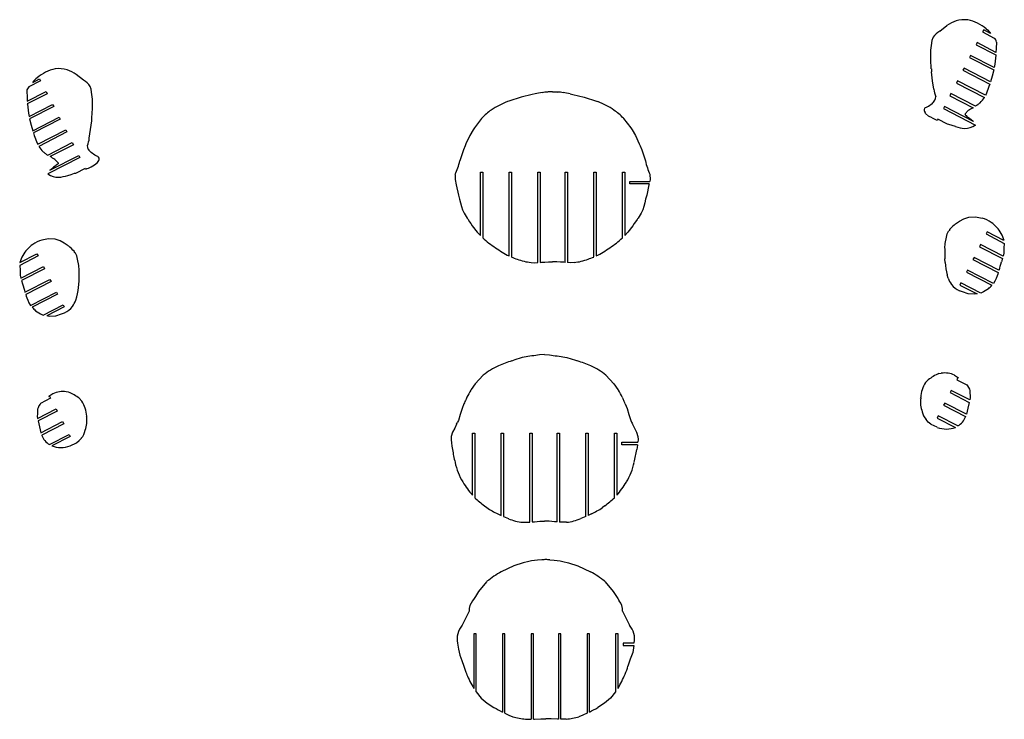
# Model space of a CAD drawing. Extents: x 1980 to 7619, y -7122 to 8570.
# Tile 8 of 12: x 1980 to 3629, y -3300 to -2129. Entities that reach past the tile are written whole.
import ezdxf

# ---------------------------------------------------------------- set-up
doc = ezdxf.new("R2010")
doc.units = 0

msp = doc.modelspace()

# ---------------------------------------------------------------- linework, layer by layer
at = {"color": 7, "linetype": 'Continuous'}
for p, q in [((3521.3, -2148.6), (3533.4, -2139.1)), ((3594.9, -2146.5), (3593, -2150)), ((3593, -2150), (3612.7, -2160.1)), ((3606.4, -2152.4), (3594.9, -2146.5)), ((3599.1, -2144.8), (3601, -2146.6)), ((3601, -2146.6), (3605.4, -2151.1)), ((3605.4, -2151.1), (3606.4, -2152.4)), ((3506.5, -2180.6), (3507.9, -2168.7)), ((3583.9, -2167.8), (3582.1, -2171.4)), ((3582.1, -2171.4), (3615.3, -2188.4)), ((3615.5, -2184.1), (3583.9, -2167.8)), ((3572.9, -2189.2), (3571.1, -2192.7)), ((3571.1, -2192.7), (3611.6, -2213.5)), ((3612.4, -2209.4), (3572.9, -2189.2)), ((3615.3, -2188.9), (3613.4, -2203.9)), ((3615.3, -2188.4), (3615.3, -2188.9)), ((3507.1, -2211.9), (3506.4, -2196.2)), ((3613.4, -2203.9), (3612.4, -2209.4)), ((2087.2, -2230.4), (2075.1, -2221)), ((3509.4, -2231.5), (3507.6, -2216.9)), ((3562, -2210.5), (3560.2, -2214.1)), ((3560.2, -2214.1), (3605, -2237.1)), ((3606.3, -2233.3), (3562, -2210.5)), ((3608.9, -2224.1), (3606.3, -2233.3)), ((3611.6, -2213.5), (3608.9, -2224.1)), ((2015.4, -2231.9), (1995.8, -2242)), ((2002.1, -2234.3), (2013.6, -2228.4)), ((2003.1, -2233), (2002.1, -2234.3)), ((2007.5, -2228.5), (2003.1, -2233)), ((2009.4, -2226.7), (2007.5, -2228.5)), ((2013.6, -2228.4), (2015.4, -2231.9)), ((3511.6, -2245.8), (3509.4, -2231.5)), ((3551, -2231.9), (3549.2, -2235.4)), ((3549.2, -2235.4), (3596.1, -2259.5)), ((3598, -2256), (3551, -2231.9)), ((3603.7, -2241.1), (3598.8, -2254.3)), ((3605, -2237.1), (3603.7, -2241.1)), ((1992.9, -2265.9), (2024.6, -2249.7)), ((2026.4, -2253.3), (1993.1, -2270.3)), ((2024.6, -2249.7), (2026.4, -2253.3)), ((2102, -2262.5), (2100.5, -2250.6)), ((2820.2, -2259), (2799.3, -2265.7)), ((2838.9, -2254.6), (2820.2, -2259)), ((2843.6, -2253.7), (2838.9, -2254.6)), ((2872.9, -2250.1), (2866.5, -2250.3)), ((2872.9, -2250.1), (2879.3, -2250.3)), ((2902.2, -2253.7), (2906.9, -2254.6)), ((2906.9, -2254.6), (2925.6, -2259)), ((2925.6, -2259), (2946.5, -2265.7)), ((3540.1, -2253.2), (3538.2, -2256.8)), ((3538.2, -2256.8), (3577, -2276.7)), ((3581.1, -2274.3), (3540.1, -2253.2)), ((3598.8, -2254.3), (3598, -2256)), ((1993.1, -2270.3), (1993.2, -2270.8)), ((1993.2, -2270.8), (1995.1, -2285.8)), ((1996, -2291.3), (2035.5, -2271.1)), ((2037.4, -2274.6), (1996.8, -2295.4)), ((2035.5, -2271.1), (2037.4, -2274.6)), ((2799.3, -2265.7), (2797.3, -2266.5)), ((2946.5, -2265.7), (2948.5, -2266.5)), ((3529.1, -2274.6), (3527.3, -2278.2)), ((3577.8, -2299.6), (3529.1, -2274.6)), ((1995.1, -2285.8), (1996, -2291.3)), ((2101.3, -2293.8), (2102, -2278.1)), ((3497.7, -2286.4), (3496.7, -2285)), ((3527.3, -2278.2), (3580.9, -2305.7)), ((3569.1, -2281.6), (3563.8, -2286.9)), ((1996.8, -2295.4), (1999.6, -2305.9)), ((1999.6, -2305.9), (2002.2, -2315.2)), ((2002.2, -2315.2), (2046.5, -2292.4)), ((2048.3, -2296), (2003.4, -2319)), ((2046.5, -2292.4), (2048.3, -2296)), ((2099, -2313.3), (2100.9, -2298.8)), ((2753.9, -2294.7), (2741.8, -2310.5)), ((2754.4, -2294.2), (2753.9, -2294.7)), ((2991.4, -2294.2), (2991.9, -2294.7)), ((2991.9, -2294.7), (3004, -2310.5)), ((3518.2, -2295.9), (3517.3, -2297.6)), ((3534.3, -2304.2), (3518.2, -2295.9)), ((3536.3, -2304.7), (3534.3, -2304.2)), ((3568.4, -2292.4), (3571.4, -2294.4)), ((2003.4, -2319), (2004.8, -2323)), ((2004.8, -2323), (2009.7, -2336.2)), ((2010.5, -2337.9), (2057.4, -2313.8)), ((2059.3, -2317.3), (2012.4, -2341.4)), ((2057.4, -2313.8), (2059.3, -2317.3)), ((2096.8, -2327.6), (2099, -2313.3)), ((2734.3, -2323.3), (2727.8, -2337.1)), ((2739.6, -2313.7), (2734.3, -2323.3)), ((2741.8, -2310.5), (2739.6, -2313.7)), ((3004, -2310.5), (3006.2, -2313.7)), ((3006.2, -2313.7), (3011.5, -2323.3)), ((3011.5, -2323.3), (3018, -2337.1)), ((2009.7, -2336.2), (2010.5, -2337.9)), ((2027.4, -2356.2), (2068.4, -2335.1)), ((2070.2, -2338.7), (2031.5, -2358.5)), ((2068.4, -2335.1), (2070.2, -2338.7)), ((2727.8, -2337.1), (2726.2, -2340.7)), ((3018, -2337.1), (3019.5, -2340.7)), ((2030.7, -2381.4), (2079.4, -2356.5)), ((2079.4, -2356.5), (2081.2, -2360)), ((2081.2, -2360), (2027.6, -2387.5)), ((2040, -2374.3), (2037.1, -2376.2)), ((2039.4, -2363.5), (2044.7, -2368.8)), ((2110.8, -2368.3), (2111.8, -2366.9)), ((2072.2, -2386.5), (2074.1, -2386.1)), ((2074.1, -2386.1), (2090.3, -2377.8)), ((2090.3, -2377.8), (2091.1, -2379.4)), ((2752, -2384.8), (2756, -2384.8)), ((2752, -2490.6), (2752, -2384.8)), ((2756, -2384.8), (2756, -2494.6)), ((2800, -2384.8), (2804, -2384.8)), ((2800, -2524.8), (2800, -2384.8)), ((2804, -2384.8), (2804, -2526.6)), ((2848, -2384.8), (2852, -2384.8)), ((2848, -2536), (2848, -2384.8)), ((2852, -2384.8), (2852, -2535.7)), ((2893.8, -2384.8), (2897.8, -2384.8)), ((2893.8, -2535.7), (2893.8, -2384.8)), ((2897.8, -2384.8), (2897.8, -2536)), ((2941.8, -2384.8), (2945.8, -2384.8)), ((2941.8, -2526.6), (2941.8, -2384.8)), ((2945.8, -2384.8), (2945.8, -2524.8)), ((2989.8, -2494.6), (2989.8, -2384.8)), ((2989.8, -2384.8), (2993.8, -2384.8)), ((2993.8, -2384.8), (2993.8, -2490.6)), ((3002.3, -2400.1), (3035.6, -2400.1)), ((3002.3, -2404.1), (3002.3, -2400.1)), ((3034.7, -2404.1), (3002.3, -2404.1)), ((2715.2, -2423.1), (2717.2, -2429.8)), ((3030.5, -2423.1), (3028.6, -2429.8)), ((3561.8, -2462.8), (3570, -2460.2)), ((2738.4, -2474.5), (2746.8, -2484.9)), ((2746.8, -2484.9), (2752, -2490.6)), ((2999, -2484.9), (2993.8, -2490.6)), ((3007.4, -2474.5), (2999, -2484.9)), ((3600.6, -2484.5), (3598.8, -2488.1)), ((3598.8, -2488.1), (3629.4, -2503.8)), ((3628.9, -2499), (3600.6, -2484.5)), ((2047.9, -2499.6), (2039.7, -2497)), ((3529.9, -2512.1), (3530.3, -2503.9)), ((3589.7, -2505.9), (3587.8, -2509.4)), ((3627.3, -2525.2), (3589.7, -2505.9)), ((1980.8, -2535.8), (2009.1, -2521.3)), ((2009.1, -2521.3), (2011, -2524.8)), ((3587.8, -2509.4), (3626.3, -2529.1)), ((3628.4, -2520.1), (3627.3, -2525.2)), ((2011, -2524.8), (1980.3, -2540.6)), ((2852, -2535.7), (2854.3, -2535.5)), ((2854.3, -2535.5), (2859.9, -2535.2)), ((2859.9, -2535.2), (2866, -2534.9)), ((2866, -2534.9), (2872.9, -2534.7)), ((2879.8, -2534.9), (2872.9, -2534.7)), ((2885.9, -2535.2), (2879.8, -2534.9)), ((2891.5, -2535.5), (2885.9, -2535.2)), ((2893.8, -2535.7), (2891.5, -2535.5)), ((3530.4, -2535.7), (3529.9, -2529.7)), ((3578.7, -2527.2), (3576.9, -2530.8)), ((3576.9, -2530.8), (3619.3, -2552.6)), ((3620.5, -2548.7), (3578.7, -2527.2)), ((3626.3, -2529.1), (3624.7, -2534.9)), ((1982.5, -2561.9), (2020.1, -2542.6)), ((2021.9, -2546.2), (1983.5, -2565.9)), ((2020.1, -2542.6), (2021.9, -2546.2)), ((2079.8, -2548.9), (2079.5, -2540.7)), ((3567.8, -2548.6), (3565.9, -2552.1)), ((3565.9, -2552.1), (3608.5, -2574)), ((3611.3, -2570.9), (3567.8, -2548.6)), ((1981.4, -2556.9), (1982.5, -2561.9)), ((1983.5, -2565.9), (1985, -2571.6)), ((1989.2, -2585.5), (2031, -2564)), ((2032.9, -2567.5), (1990.4, -2589.3)), ((2031, -2564), (2032.9, -2567.5)), ((2079.4, -2572.5), (2079.9, -2566.5)), ((3535.3, -2562.1), (3533.8, -2556.5)), ((3556.8, -2569.9), (3555, -2573.5)), ((3590, -2586.9), (3556.8, -2569.9)), ((3617.5, -2558.3), (3615.9, -2562.4)), ((1998.5, -2607.7), (2042, -2585.3)), ((2043.8, -2588.9), (2001.3, -2610.7)), ((2042, -2585.3), (2043.8, -2588.9)), ((3559.4, -2585.1), (3554.4, -2583.2)), ((3555, -2573.5), (3583.9, -2588.3)), ((3582.1, -2588.5), (3579, -2588.8)), ((1992.3, -2595), (1993.9, -2599.1)), ((2074.4, -2598.9), (2076, -2593.3)), ((2019.8, -2623.7), (2053, -2606.7)), ((2054.8, -2610.2), (2025.9, -2625.1)), ((2050.4, -2621.9), (2055.4, -2620)), ((2053, -2606.7), (2054.8, -2610.2)), ((2027.6, -2625.2), (2030.8, -2625.6)), ((2822.1, -2695), (2807.9, -2699.2)), ((2838.3, -2692.3), (2822.1, -2695)), ((2841.7, -2691.8), (2838.3, -2692.3)), ((2851.1, -2690.4), (2841.7, -2691.8)), ((2859.5, -2689.6), (2851.1, -2690.4)), ((2859.5, -2689.6), (2867.8, -2690.4)), ((2867.8, -2690.4), (2877.2, -2691.8)), ((2877.2, -2691.8), (2880.7, -2692.3)), ((2880.7, -2692.3), (2896.9, -2695)), ((2896.9, -2695), (2911.1, -2699.2)), ((2756.7, -2724.6), (2743.4, -2738.7)), ((2962.2, -2724.6), (2975.5, -2738.7)), ((3497.5, -2736.9), (3501.8, -2732.1)), ((3519.7, -2721.8), (3523.9, -2721)), ((3551.5, -2728.5), (3549.7, -2732.1)), ((3549.7, -2732.1), (3566.5, -2740.7)), ((3552.7, -2729.1), (3551.5, -2728.5)), ((2062.2, -2752.8), (2058.1, -2752.1)), ((2736.6, -2748.3), (2735.8, -2749.6)), ((2743.4, -2738.7), (2736.6, -2748.3)), ((2975.5, -2738.7), (2982.3, -2748.3)), ((2982.3, -2748.3), (2983.1, -2749.6)), ((3540.6, -2749.9), (3538.8, -2753.4)), ((3538.8, -2753.4), (3570.8, -2769.9)), ((3571.8, -2765.9), (3540.6, -2749.9)), ((3566.5, -2740.7), (3567.5, -2742.2)), ((2032.2, -2763.1), (2015.4, -2771.7)), ((2029.3, -2760.1), (2030.4, -2759.5)), ((2030.4, -2759.5), (2032.2, -2763.1)), ((2084.4, -2767.9), (2080.1, -2763.1)), ((2729.4, -2761.4), (2727.9, -2764.6)), ((2989.6, -2761.4), (2991.1, -2764.6)), ((3489.3, -2763.1), (3489.4, -2761.8)), ((2010.1, -2796.9), (2041.4, -2780.9)), ((2043.2, -2784.4), (2011.1, -2800.9)), ((2015.4, -2771.7), (2014.4, -2773.2)), ((2041.4, -2780.9), (2043.2, -2784.4)), ((2724.3, -2772.5), (2721.4, -2780.3)), ((2994.6, -2772.5), (2997.6, -2780.3)), ((3529.6, -2771.2), (3527.8, -2774.8)), ((3527.8, -2774.8), (3564.7, -2793.7)), ((3565.9, -2789.8), (3529.6, -2771.2)), ((2016, -2820.8), (2052.3, -2802.2)), ((2052.3, -2802.2), (2054.1, -2805.8)), ((2092.6, -2794.1), (2092.5, -2792.8)), ((2715, -2800.5), (2713.8, -2803.2)), ((3003.9, -2800.5), (3005.1, -2803.2)), ((3518.7, -2792.6), (3516.9, -2796.1)), ((3516.9, -2796.1), (3547.6, -2811.9)), ((3551.6, -2809.4), (3518.7, -2792.6)), ((3564.7, -2793.7), (3564.5, -2794.3)), ((2054.1, -2805.8), (2017.3, -2824.7)), ((3506.7, -2806.8), (3506.2, -2806.5)), ((3516.9, -2811.7), (3506.7, -2806.8)), ((2017.3, -2824.7), (2017.5, -2825.3)), ((2030.4, -2840.5), (2063.3, -2823.6)), ((2065.1, -2827.1), (2034.4, -2842.9)), ((2063.3, -2823.6), (2065.1, -2827.1)), ((2738.6, -2821.5), (2742.6, -2821.5)), ((2738.6, -2925.3), (2738.6, -2821.5)), ((2742.6, -2821.5), (2742.6, -2929.5)), ((2786.6, -2821.5), (2790.6, -2821.5)), ((2786.6, -2959.3), (2786.6, -2821.5)), ((2790.6, -2821.5), (2790.6, -2961.1)), ((2834.6, -2821.5), (2838.6, -2821.5)), ((2834.6, -2970.5), (2834.6, -2821.5)), ((2838.6, -2821.5), (2838.6, -2970.1)), ((2880.4, -2821.5), (2884.4, -2821.5)), ((2880.4, -2970.1), (2880.4, -2821.5)), ((2884.4, -2821.5), (2884.4, -2970.5)), ((2928.4, -2821.5), (2932.4, -2821.5)), ((2928.4, -2961.1), (2928.4, -2821.5)), ((2932.4, -2821.5), (2932.4, -2959.3)), ((2976.4, -2929.5), (2976.4, -2821.5)), ((2976.4, -2821.5), (2980.4, -2821.5)), ((2980.4, -2821.5), (2980.4, -2925.3)), ((2065.1, -2842.8), (2075.3, -2837.8)), ((2075.3, -2837.8), (2075.7, -2837.5)), ((2988.8, -2836.8), (3015.6, -2836.8)), ((2988.8, -2840.8), (2988.8, -2836.8)), ((3015.1, -2840.8), (2988.8, -2840.8)), ((2758.7, -2943.1), (2762.7, -2946.1)), ((2960.3, -2943.1), (2956.3, -2946.1)), ((2781.1, -2956.7), (2786.6, -2959.3)), ((2790.6, -2961.1), (2799, -2964.5)), ((2928.4, -2961.1), (2920, -2964.5)), ((2937.8, -2956.7), (2932.4, -2959.3)), ((2822.7, -2970.7), (2834.6, -2970.5)), ((2838.6, -2970.1), (2840.4, -2970)), ((2840.4, -2970), (2842.7, -2969.8)), ((2842.7, -2969.8), (2851.7, -2968.9)), ((2851.7, -2968.9), (2859.5, -2968.7)), ((2867.3, -2968.9), (2859.5, -2968.7)), ((2876.3, -2969.8), (2867.3, -2968.9)), ((2878.6, -2970), (2876.3, -2969.8)), ((2880.4, -2970.1), (2878.6, -2970)), ((2896.3, -2970.7), (2884.4, -2970.5)), ((2847.6, -3034.2), (2837.8, -3035.3)), ((2854.8, -3033.6), (2847.6, -3034.2)), ((2868.4, -3033.6), (2875.7, -3034.2)), ((2875.7, -3034.2), (2885.4, -3035.3)), ((2808.2, -3043.7), (2786.8, -3053.7)), ((2823.7, -3038.5), (2808.2, -3043.7)), ((2833.2, -3036.3), (2823.7, -3038.5)), ((2837.8, -3035.3), (2833.2, -3036.3)), ((2885.4, -3035.3), (2890.1, -3036.3)), ((2890.1, -3036.3), (2899.5, -3038.5)), ((2899.5, -3038.5), (2915, -3043.7)), ((2915, -3043.7), (2936.4, -3053.7)), ((2762.4, -3070.1), (2749, -3086.5)), ((2763, -3069.5), (2762.4, -3070.1)), ((2960.3, -3069.5), (2960.8, -3070.1)), ((2960.8, -3070.1), (2974.2, -3086.5)), ((2749, -3086.5), (2743.5, -3094.6)), ((2974.2, -3086.5), (2979.7, -3094.6)), ((2732.2, -3121.5), (2721.6, -3143)), ((2991, -3121.5), (3001.6, -3143)), ((2744.7, -3157.5), (2740.7, -3157.5)), ((2740.7, -3157.5), (2740.7, -3248.6)), ((2744.7, -3254.7), (2744.7, -3157.5)), ((2792.7, -3157.5), (2788.7, -3157.5)), ((2788.7, -3157.5), (2788.7, -3288.3)), ((2792.7, -3290.3), (2792.7, -3157.5)), ((2840.7, -3157.5), (2836.7, -3157.5)), ((2836.7, -3157.5), (2836.7, -3300.3)), ((2840.7, -3300.4), (2840.7, -3157.5)), ((2886.5, -3157.5), (2882.5, -3157.5)), ((2882.5, -3157.5), (2882.5, -3300.4)), ((2886.5, -3300.3), (2886.5, -3157.5)), ((2934.5, -3157.5), (2930.5, -3157.5)), ((2930.5, -3157.5), (2930.5, -3290.3)), ((2934.5, -3288.3), (2934.5, -3157.5)), ((2982.5, -3157.5), (2978.5, -3157.5)), ((2978.5, -3157.5), (2978.5, -3254.7)), ((2982.5, -3248.6), (2982.5, -3157.5)), ((3009.6, -3172.7), (2991, -3172.7)), ((2991, -3172.7), (2991, -3176.7)), ((2991, -3176.7), (3009, -3176.7)), ((2763.4, -3273.3), (2774.7, -3280.7)), ((2959.8, -3273.3), (2948.5, -3280.7)), ((2827.6, -3300), (2836.7, -3300.3)), ((2840.7, -3300.4), (2842.3, -3300.4)), ((2842.3, -3300.4), (2852.9, -3299.7)), ((2881, -3300.4), (2870.4, -3299.7)), ((2882.5, -3300.4), (2881, -3300.4)), ((2895.6, -3300), (2886.5, -3300.3))]:
    msp.add_line(p, q, dxfattribs=at)
at = {"color": 7, "linetype": 'Continuous', "flags": 128}
for points in [[(3507.9, -2168.7), (3508.6, -2163.8), (3510, -2159.2)], [(3616.3, -2166.8), (3615.9, -2177.8), (3615.5, -2184.1)], [(3506.4, -2196.2), (3506.4, -2192.4), (3506.4, -2188.4), (3506.5, -2180.6)], [(2100.5, -2250.6), (2099.9, -2245.7), (2098.5, -2241.1)], [(1992.1, -2248.7), (1992.6, -2259.7), (1992.9, -2265.9)], [(2866.5, -2250.3), (2865.3, -2250.4), (2864.2, -2250.5)], [(2879.3, -2250.3), (2880.4, -2250.4), (2881.6, -2250.5)], [(3513.3, -2264.2), (3514.2, -2261.2), (3514.7, -2258.1)], [(2102, -2278.1), (2102, -2274.3), (2102, -2270.3), (2102, -2262.5)], [(3496, -2277.7), (3496.6, -2276.9), (3497.3, -2276.4), (3499, -2275.7), (3502.3, -2274.1), (3508.4, -2269.9)], [(3584.8, -2271.7), (3583, -2273), (3581.1, -2274.3)], [(3508.6, -2293.7), (3502.7, -2290.7), (3497.7, -2286.4)], [(3563.8, -2286.9), (3563.6, -2287.4), (3563.5, -2287.8), (3563.7, -2288.3), (3564, -2288.7), (3565.5, -2289.9), (3566.9, -2291.2), (3568.4, -2292.4)], [(3547.7, -2308.3), (3541.9, -2306.6), (3536.3, -2304.7)], [(3571.4, -2294.4), (3577.4, -2299.2), (3577.8, -2299.6)], [(2095.2, -2346.1), (2094.3, -2343.1), (2093.7, -2339.9)], [(2726.2, -2340.7), (2723.7, -2347.3), (2721.3, -2354)], [(3019.5, -2340.7), (3022.1, -2347.3), (3024.5, -2354)], [(2023.7, -2353.6), (2025.5, -2354.9), (2027.4, -2356.2)], [(2112.5, -2359.5), (2111.9, -2358.8), (2111.1, -2358.3), (2109.4, -2357.6), (2106.1, -2355.9), (2100.1, -2351.8)], [(2721.3, -2354), (2719.2, -2360.6), (2717.5, -2365.9)], [(3024.5, -2354), (3026.6, -2360.6), (3028.3, -2365.9)], [(2044.7, -2368.8), (2044.9, -2369.2), (2044.9, -2369.7), (2044.8, -2370.2), (2044.5, -2370.5), (2043, -2371.8), (2041.5, -2373.1), (2040, -2374.3)], [(2099.9, -2375.5), (2105.8, -2372.6), (2110.8, -2368.3)], [(2037.1, -2376.2), (2031.1, -2381.1), (2030.7, -2381.4)], [(2060.8, -2390.2), (2066.6, -2388.5), (2072.2, -2386.5)], [(2709.9, -2388.3), (2709.7, -2397.1), (2711.5, -2405.8), (2715.2, -2423.1)], [(3035.8, -2388.3), (3036.1, -2397.1), (3035.6, -2400.1)], [(3034.7, -2404.1), (3034.3, -2405.8), (3030.5, -2423.1)], [(2717.2, -2429.8), (2718.7, -2435.9), (2720.1, -2442), (2722, -2447.9), (2724.8, -2453.5), (2726.3, -2456.2), (2728.1, -2458.8), (2729.8, -2461.4), (2730.7, -2462.7), (2731.5, -2464.1), (2733.9, -2467.5), (2736.1, -2470.8), (2738.4, -2474.5)], [(3028.6, -2429.8), (3027.1, -2435.9), (3025.7, -2442), (3023.8, -2447.9), (3021, -2453.5), (3019.5, -2456.2), (3017.7, -2458.8), (3016, -2461.4), (3015.1, -2462.7), (3014.3, -2464.1), (3011.9, -2467.5), (3009.7, -2470.8), (3007.4, -2474.5)], [(3547.9, -2471.1), (3554.6, -2466.6), (3561.8, -2462.8)], [(3570, -2460.2), (3581.3, -2459.4), (3592.5, -2461.5)], [(3530.3, -2503.9), (3532.5, -2493.2), (3533.6, -2487.9), (3536, -2483.6), (3536.3, -2483.2)], [(2039.7, -2497), (2028.4, -2496.2), (2017.2, -2498.2)], [(2061.8, -2507.9), (2055.1, -2503.3), (2047.9, -2499.6)], [(3629.4, -2503.8), (3628.8, -2511.9), (3628.4, -2520.1)], [(2079.5, -2540.7), (2077.3, -2530), (2076.2, -2524.7), (2073.8, -2520.3), (2073.5, -2520)], [(2836.9, -2535.8), (2842.4, -2536.2), (2848, -2536)], [(2908.9, -2535.8), (2903.3, -2536.2), (2897.8, -2536)], [(1980.3, -2540.6), (1980.9, -2548.7), (1981.4, -2556.9)], [(3619.3, -2552.6), (3618.5, -2555.3), (3617.5, -2558.3)], [(3615.9, -2562.4), (3613.8, -2566.8), (3611.3, -2570.9)], [(3579, -2588.8), (3569, -2588.1), (3559.4, -2585.1)], [(3602.9, -2579.7), (3594.5, -2585.1), (3590, -2586.9)], [(1990.4, -2589.3), (1991.3, -2592.1), (1992.3, -2595)], [(1993.9, -2599.1), (1995.9, -2603.6), (1998.5, -2607.7)], [(2006.9, -2616.5), (2015.3, -2621.9), (2019.8, -2623.7)], [(2030.8, -2625.6), (2040.8, -2624.9), (2050.4, -2621.9)], [(3545.9, -2724.4), (3549.4, -2726.7), (3552.7, -2729.1)], [(3567.5, -2742.2), (3569.4, -2745), (3571, -2748), (3571.5, -2750.1), (3571.7, -2752.3), (3571.8, -2754.6), (3572, -2758.5), (3572.2, -2762.1), (3571.8, -2765.9)], [(2036, -2755.4), (2032.6, -2757.7), (2029.3, -2760.1)], [(3570.8, -2769.9), (3568.3, -2779.8), (3565.9, -2789.8)], [(2014.4, -2773.2), (2012.5, -2776), (2011, -2779), (2010.4, -2781.1), (2010.2, -2783.3), (2010.2, -2785.6), (2009.9, -2789.5), (2009.8, -2793.1), (2010.1, -2796.9)], [(2721.4, -2780.3), (2718.3, -2790.4), (2715, -2800.5)], [(2997.6, -2780.3), (3000.7, -2790.4), (3003.9, -2800.5)], [(2011.1, -2800.9), (2013.7, -2810.8), (2016, -2820.8)], [(3506.2, -2806.5), (3502, -2803), (3498.4, -2798.8)], [(2712.1, -2806.6), (2708.9, -2813), (2705.5, -2819.9), (2703.2, -2826.9), (2702.9, -2832.4), (2703.5, -2837.9), (2704.3, -2843.4), (2705.2, -2848.9)], [(3006.8, -2806.6), (3010, -2813), (3013.5, -2819.9), (3015.7, -2826.9), (3016.1, -2831.9), (3015.6, -2836.8)], [(2075.7, -2837.5), (2079.9, -2834), (2083.6, -2829.8)], [(3015.1, -2840.8), (3014.3, -2845.4), (3013.8, -2848.9)], [(2743.5, -3094.6), (2741.3, -3098.3), (2738.9, -3101.9)], [(2979.7, -3094.6), (2981.9, -3098.3), (2984.4, -3101.9)], [(2733.1, -3119.5), (2732.7, -3120.5), (2732.2, -3121.5)], [(2990.1, -3119.5), (2990.5, -3120.5), (2991, -3121.5)], [(2713.7, -3173.2), (2715.1, -3183.1), (2717.4, -3192.8), (2721.1, -3202.1), (2724.3, -3211.5)], [(3009, -3176.7), (3007.3, -3188.6), (3002.9, -3199.9), (2998.9, -3211.5)], [(2744.7, -3254.7), (2753.2, -3265), (2763.4, -3273.3)], [(2978.5, -3254.7), (2970, -3265), (2959.8, -3273.3)], [(2792.7, -3290.3), (2799.6, -3293.4), (2806.3, -3296.1)], [(2930.5, -3290.3), (2923.6, -3293.4), (2917, -3296.1)], [(2852.9, -3299.7), (2857.3, -3299.7), (2861.6, -3299.4)], [(2870.4, -3299.7), (2865.9, -3299.7), (2861.6, -3299.4)]]:
    msp.add_lwpolyline(points, dxfattribs=at)
at = {"color": 7, "linetype": 'Continuous'}
for centre, radius, start, end in [((3569.7, -2194), 65.9, 108.6188, 123.4608), ((3562.3, -2173.1), 43.7, 81.8038, 108.1766), ((3557.4, -2190), 61.1, 63.5307, 79.4983), ((3539.9, -2218.2), 94.3, 51.1388, 61.6491), ((3540.7, -2180.5), 37.4, 121.3103, 145.222), ((3604.6, -2168.9), 12, 9.9789, 47.0692), ((2068.6, -2300.1), 94.3, 118.351, 128.861), ((2051, -2271.9), 61.1, 100.5008, 116.4703), ((2046.1, -2255), 43.7, 71.8236, 98.1961), ((2038.7, -2275.9), 65.9, 56.5408, 71.3809), ((3896.3, -2181.2), 390.3, 184.5119, 185.2435), ((2003.9, -2250.8), 12, 132.9286, 170.0226), ((2067.8, -2262.4), 37.4, 34.7796, 58.6869), ((2881.6, -2428), 178.4, 98.4518, 102.3203), ((2869.4, -2332.2), 81.8, 93.6635, 99.843), ((2876.4, -2332.2), 81.8, 80.157, 86.3365), ((2864.2, -2428), 178.4, 77.6797, 81.5482), ((3565.9, -2238.6), 54.8, 187.5287, 200.825), ((2851.4, -2402.6), 146.5, 111.7011, 123.6994), ((2894.4, -2402.6), 146.5, 56.3004, 68.2991), ((3482.3, -2242.5), 37.9, 313.5245, 324.9567), ((3539.7, -2208.6), 77.5, 305.5509, 309.4376), ((3544.3, -2225.5), 62, 316.1019, 326.7461), ((2828.6, -2365.4), 102.9, 124.6337, 136.1888), ((2917.2, -2365.4), 102.8, 43.8109, 55.367), ((3501.7, -2280.8), 6.5, 150.9997, 220.1835), ((3622.3, -2358.4), 93.4, 119.0162, 124.7201), ((1713.4, -2263.2), 389.2, 354.7566, 355.4903), ((3530.9, -2255.4), 44.3, 239.7485, 252.1561), ((3569.1, -2241.1), 70.5, 252.3709, 264.9341), ((3563.6, -2282.1), 29.2, 268.5275, 306.3533), ((2064.2, -2307.4), 62, 213.2557, 223.8973), ((2042.6, -2320.5), 54.8, 339.1764, 352.4699), ((2069.1, -2290.1), 78, 230.5743, 234.438), ((2126.2, -2324.3), 37.9, 215.0419, 226.479), ((1986.2, -2440.3), 93.4, 55.2792, 60.9819), ((2106.8, -2362.7), 6.5, 319.8147, 29.0006), ((2582.2, -2332.6), 139.3, 336.4681, 346.1993), ((3163.6, -2332.6), 139.3, 193.8012, 203.5324), ((2044.9, -2364), 29.2, 233.6449, 271.4742), ((2039.4, -2323), 70.5, 275.0657, 287.6292), ((2077.6, -2337.3), 44.3, 287.8466, 300.2466), ((3586.1, -2520.7), 62.6, 127.6246, 140.4563), ((3570.6, -2525.5), 67.7, 56.8203, 71.103), ((3576.4, -2513.8), 54.8, 29.0853, 55.2027), ((3619.2, -2538.8), 99.8, 144.5016, 146.1386), ((3526.4, -2532.8), 108, 18.2134, 24.967), ((2033.4, -2550.6), 54.8, 124.7963, 150.9161), ((2039.2, -2562.3), 67.7, 108.9001, 123.1786), ((2845.9, -2401.2), 129.6, 226.0979, 237.9496), ((2899.9, -2401.2), 129.6, 302.0504, 313.9021), ((2023.6, -2557.5), 62.6, 39.5442, 52.3752), ((1991.5, -2575), 98.7, 33.8532, 35.5087), ((2863.3, -2393.1), 146.1, 233.8452, 244.3297), ((2882.5, -2393.1), 146.1, 295.6707, 306.1547), ((3789, -2522.2), 259.2, 177.77, 181.6666), ((2083, -2569.4), 107.6, 155.0208, 161.7979), ((2890.7, -2313.3), 230.3, 247.8921, 250.4213), ((2844.7, -2451.2), 84.9, 248.445, 264.7331), ((2901.1, -2451.2), 84.9, 275.2669, 291.5539), ((2854.9, -2312.7), 230.9, 289.5832, 292.1059), ((3643.3, -2527.9), 113.2, 183.9666, 194.6575), ((3057.8, -2370.2), 590.4, 342.4011, 343.8016), ((1820.8, -2559), 259.2, 358.3335, 2.2306), ((2551.5, -2407.1), 589.9, 196.1983, 197.5998), ((1966.5, -2564.6), 113.2, 345.343, 356.0332), ((3577.7, -2544.9), 45.8, 202.1124, 217.0246), ((3567.6, -2553.5), 32.5, 215.6494, 245.9441), ((3599.5, -2774.2), 186.6, 94.8014, 95.343), ((3499, -2471.9), 149.7, 313.9444, 317.0143), ((2032, -2581.7), 45.8, 322.9782, 337.8864), ((2110.8, -2508.7), 149.7, 222.9856, 226.0556), ((2042.1, -2590.3), 32.5, 294.0575, 324.3481), ((2011.8, -2794.4), 169.9, 84.6385, 85.2335), ((2866.9, -2899.6), 208.7, 107.4167, 113.9604), ((2553.5, -1998.8), 745.2, 289.6785, 289.9641), ((3165, -2000), 743.9, 250.0391, 250.3252), ((2852.1, -2899.6), 208.6, 66.0375, 72.5842), ((2833.9, -2821.1), 123.6, 114.7629, 128.6439), ((2885.1, -2821.1), 123.6, 51.3569, 65.2378), ((3529.5, -2758.5), 37.8, 64.1554, 98.5026), ((3543.2, -2765.6), 54, 147.861, 175.9022), ((3555.3, -2804.2), 89.7, 113.3494, 126.5702), ((2052.5, -2789.5), 37.8, 81.4945, 115.8474), ((2026.6, -2835.3), 89.9, 53.4425, 66.6394), ((2877.2, -2834.5), 164.9, 149.015, 153.671), ((2841.9, -2834.4), 164.7, 26.3272, 30.9877), ((2038.7, -2796.7), 54, 4.0979, 32.1392), ((2813.9, -2808.3), 96.4, 153.0644, 158.2165), ((2900, -2810.6), 102, 21.9228, 26.7949), ((3538.6, -2768.8), 49.6, 173.3505, 199.722), ((3517.6, -2781.2), 26, 189.6051, 222.5551), ((2043.4, -2799.8), 49.6, 340.2779, 6.6495), ((2612.6, -2755.2), 112, 332.6633, 334.6319), ((3106.5, -2755.1), 112.2, 205.3711, 207.3368), ((3537.7, -2784.6), 28.4, 299.1537, 340.1318), ((2064.4, -2812.2), 26, 317.4443, 350.3951), ((3535, -2757.6), 57.1, 251.5218, 267.9666), ((3528.4, -2750.4), 64.4, 274.083, 287.3406), ((2044.2, -2815.6), 28.4, 199.8689, 240.8467), ((2053.6, -2781.4), 64.4, 252.6649, 265.9119), ((2047, -2788.6), 57.1, 272.0343, 288.4774), ((2998.8, -2800.1), 297.7, 189.4278, 193.6353), ((2720.4, -2800.2), 297.3, 346.3627, 350.5748), ((2811.8, -2849.1), 104.5, 191.7092, 211.1795), ((2907.1, -2849.1), 104.5, 328.8201, 348.2915), ((2859.4, -2820.3), 160, 211.1867, 220.995), ((2859.6, -2820.4), 160, 319.0047, 328.814), ((2858.7, -2808.1), 168, 226.2708, 233.4526), ((2860.2, -2808.1), 168, 306.5467, 313.7308), ((2848.3, -2818.8), 153.4, 236.0797, 244.0269), ((2870.7, -2818.9), 153.3, 295.9704, 303.9227), ((2831.6, -2887.2), 84, 247.1452, 263.9115), ((2887.4, -2887.1), 84, 276.0894, 292.8551), ((2875, -3211), 178.5, 94.3035, 96.4949), ((2848.2, -3211), 178.5, 83.5051, 85.6965), ((2865.2, -3197.7), 164, 118.5424, 128.5614), ((2858, -3197.7), 164, 51.439, 61.4574), ((2761.1, -3118.9), 28, 142.5508, 181.1251), ((2962.2, -3118.9), 28, 358.8744, 37.4501), ((2746.5, -3165.6), 33.7, 137.8054, 193.0446), ((2976.9, -3165.5), 33.4, 347.5703, 42.3375), ((2778.7, -3200.2), 55.5, 191.8062, 206.5034), ((2944.6, -3200.2), 55.5, 333.4973, 348.194), ((2951.6, -3128.9), 242.5, 203.3419, 209.5851), ((2771.6, -3128.9), 242.5, 330.4152, 336.658), ((3085.1, -2722.1), 639, 240.9382, 242.3676), ((2638.9, -2723.6), 637.4, 297.6306, 299.0636), ((2831.7, -3217.6), 82.5, 252.0427, 267.1643), ((2891.5, -3217.6), 82.5, 272.8352, 287.9583)]:
    msp.add_arc(centre, radius, start, end, dxfattribs=at)

doc.saveas('drawing.dxf')
